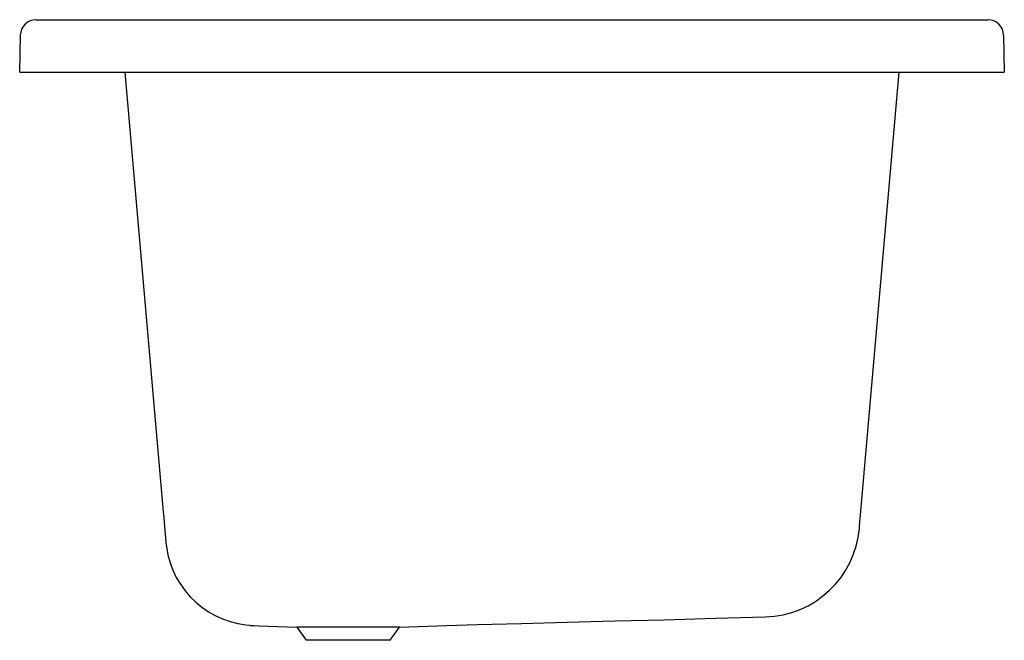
# Model space of a CAD drawing. Header units: millimetres. Extents: x 4438.549 to 4439.301, y 2997.714 to 2998.187.
import ezdxf

# ---------------------------------------------------------------- set-up
doc = ezdxf.new("R2010")
doc.units = ezdxf.units.MM
doc.layers.add('SANINDUSA', color=3, linetype='Continuous')

msp = doc.modelspace()

# ---------------------------------------------------------------- linework, layer by layer
at = {"layer": 'SANINDUSA'}
for p, q in [((4438.56172, 2998.18704), (4439.28814, 2998.18704)), ((4438.54923, 2998.14704), (4438.54973, 2998.17525)), ((4439.30014, 2998.17525), (4439.30063, 2998.14704)), ((4438.54923, 2998.14704), (4438.56123, 2998.14704)), ((4438.56123, 2998.14704), (4439.28863, 2998.14704)), ((4438.62942, 2998.14704), (4438.65876, 2997.81161)), ((4439.19114, 2997.8121), (4439.22045, 2998.14704)), ((4439.28863, 2998.14704), (4439.30063, 2998.14704)), ((4438.72479, 2997.72493), (4438.76068, 2997.72367)), ((4438.76068, 2997.72367), (4438.76787, 2997.7136)), ((4438.83918, 2997.72367), (4438.76068, 2997.72367)), ((4438.83199, 2997.7136), (4438.83918, 2997.72367)), ((4438.83918, 2997.72367), (4438.87506, 2997.72493)), ((4438.83199, 2997.7136), (4438.76787, 2997.7136))]:
    msp.add_line(p, q, dxfattribs=at)
at = {"layer": 'SANINDUSA', "flags": 128}
for points in [[(4438.65876, 2997.81161), (4438.65894, 2997.80958), (4438.65918, 2997.80688), (4438.65938, 2997.80455), (4438.65955, 2997.80266), (4438.65967, 2997.80125), (4438.65975, 2997.80038), (4438.65977, 2997.80006)], [(4439.19013, 2997.80055), (4439.19015, 2997.80069), (4439.19021, 2997.80139), (4439.19031, 2997.80262), (4439.19047, 2997.80437), (4439.19066, 2997.80657), (4439.19089, 2997.80917), (4439.19114, 2997.8121)], [(4438.65977, 2997.80006), (4438.65979, 2997.79981), (4438.65982, 2997.79947), (4438.65986, 2997.79905), (4438.65991, 2997.79854), (4438.65996, 2997.79795), (4438.66001, 2997.79735), (4438.66006, 2997.7968), (4438.6601, 2997.79631), (4438.66015, 2997.79576), (4438.6602, 2997.79516), (4438.66026, 2997.79451), (4438.6603, 2997.79407), (4438.66034, 2997.7936), (4438.66038, 2997.79309), (4438.66043, 2997.7926), (4438.66047, 2997.79213), (4438.66051, 2997.79159), (4438.66056, 2997.7911), (4438.66059, 2997.79066), (4438.66063, 2997.79028), (4438.66066, 2997.78994), (4438.66067, 2997.78983), (4438.66068, 2997.78973), (4438.66068, 2997.78964), (4438.66069, 2997.78955), (4438.6607, 2997.78947), (4438.66071, 2997.78935), (4438.66075, 2997.78885), (4438.6608, 2997.78835), (4438.66082, 2997.78805), (4438.66115, 2997.78504)], [(4439.19, 2997.79899), (4439.19, 2997.79909), (4439.19008, 2997.79991), (4439.19013, 2997.80055)], [(4438.87505, 2997.72493), (4438.8985, 2997.72555), (4438.93211, 2997.72644), (4438.96708, 2997.72737), (4439.00343, 2997.72834), (4439.04114, 2997.72934), (4439.08023, 2997.73038), (4439.11817, 2997.73138)]]:
    msp.add_lwpolyline(points, dxfattribs=at)
at = {"layer": 'SANINDUSA'}
for centre, radius, start, end in [((4438.56172, 2998.17504), 0.012, 90, 179), ((4439.28814, 2998.17504), 0.012, 1, 90), ((4439.11627, 2997.80536), 0.074, 271.46438, 355.05726), ((4438.72994, 2997.79437), 0.06942, 187.71891, 268.57602)]:
    msp.add_arc(centre, radius, start, end, dxfattribs=at)

doc.saveas('drawing.dxf')
